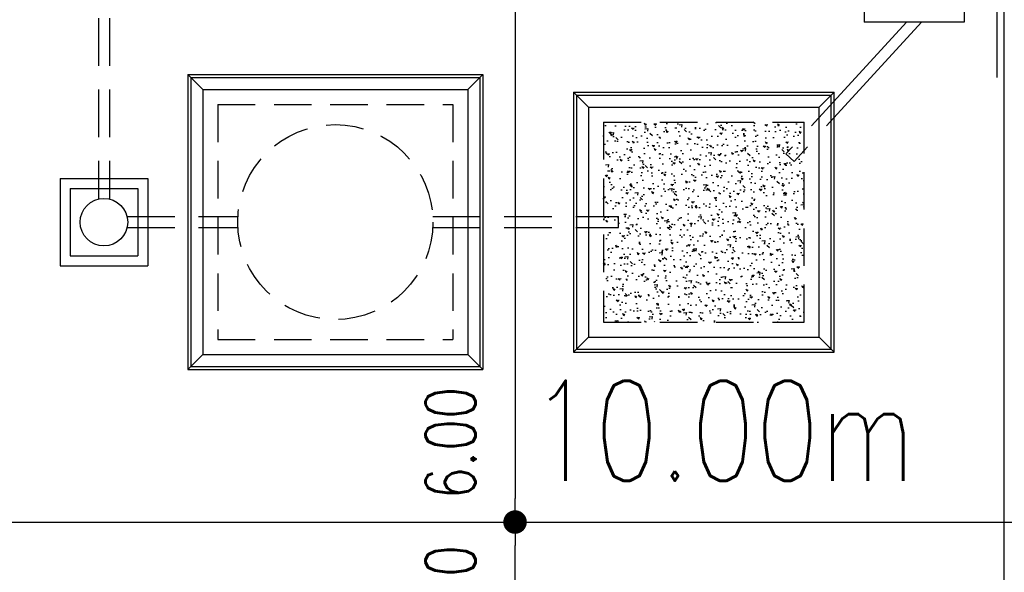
# Model space of a CAD drawing. Header units: millimetres. Extents: x 301 to 1479, y 491 to 1341.
# Tile 120 of 256: x 370 to 380, y 649 to 655. Entities that reach past the tile are written whole.
import ezdxf

# ---------------------------------------------------------------- set-up
doc = ezdxf.new("R2010")
doc.units = ezdxf.units.MM
doc.header["$LTSCALE"] = 1.5
doc.header["$MEASUREMENT"] = 0
for name, pattern in [('HIDDEN', [0.375, 0.25, -0.125]), ('HIDDEN2', [4.7625, 3.175, -1.5875]), ('PHANTOM2', [1.25, 0.625, -0.125, 0.125, -0.125, 0.125, -0.125])]:
    doc.linetypes.add(name, pattern=pattern)
for name, color, linetype in [('AP&SA', 254, 'HIDDEN'), ('Blk', 7, 'Continuous'), ('boundary', 3, 'Continuous'), ('Boundary Wall', 64, 'Continuous'), ('DIM', 6, 'Continuous'), ('Hatch Aggregate', 252, 'Continuous'), ('Kerb', 251, 'Continuous'), ('P. Septic tank', 2, 'Continuous'), ('P. Sewr Manhole', 49, 'Continuous'), ('PVC Pipe 110', 69, 'Continuous'), ('PVC Sewer Pipe 110', 24, 'Continuous'), ('TEXT', 7, 'Continuous')]:
    doc.layers.add(name, color=color, linetype=linetype)
doc.styles.add('RS1', font='romans.shx', dxfattribs={"width": 0.75, "height": 0.5})
doc.styles.add('RS2', font='romans.shx', dxfattribs={"width": 0.75, "height": 1})
doc.dimstyles.new('Souillac5', dxfattribs={"dimscale": 0.5, "dimtxt": 0.5, "dimasz": 0.47, "dimexe": 0, "dimexo": 1, "dimgap": 0.5, "dimtad": 1, "dimzin": 0, "dimdsep": 46, "dimtxsty": 'RS1', "dimblk": 'DOT', "dimcen": 3, "dimse1": 1, "dimse2": 1, "dimclrd": 6, "dimclre": 6, "dimclrt": 7, "dimaunit": 1, "dimadec": 0, "dimazin": 0, "dimtfac": 1, "dimtofl": 0, "dimtmove": 1, "dimatfit": 3, "dimfxl": 1, "dimtolj": 1, "dimtzin": 0, "dimlwe": -1, "dimarcsym": 0})

# ---------------------------------------------------------------- blocks, each defined once
blk = doc.blocks.new('SSSU-D2')
at = {"layer": 'Hatch Aggregate'}
h = blk.add_hatch(dxfattribs=at)
h.set_pattern_fill('AR-CONC', color=256, scale=0.03, angle=90)
h.set_pattern_definition([(140, (33566.527, -774235.52378), (0.018825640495, 0.21517805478), [0.0225, -0.2475]), (85, (33566.527, -774235.52378), (-0.22565764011, -0.041625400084), [0.018, -0.198]), (190.45144446, (33566.52857, -774235.50584), (-0.20683199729, 0.17355265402), [0.0191220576, -0.2103426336]), (136.1842, (33566.467, -774235.52378), (0.04965578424, 0.3201723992), [0.03375, -0.37125]), (186.63563549, (33566.47114, -774235.4971), (-0.29223558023, 0.2803985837), [0.0286831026, -0.315514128]), (81.18416399, (33566.467, -774235.52378), (-0.29223558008, 0.28039858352), [0.027, -0.2970000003]), (111, (33566.482, -774235.49378), (0.1207856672, 0.179072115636), [0.0225, -0.2475]), (56, (33566.482, -774235.49378), (-0.217545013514, 0.072994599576), [0.018, -0.198]), (161.45144474, (33566.49207, -774235.47885), (-0.09675934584, 0.25206671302), [0.019122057, -0.2103426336]), (127.5, (33566.527, -774235.523775), (-0.0998681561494, 0.003647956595), [0, -0.1956, 0, -0.201, 0, -0.19875]), (97.5, (33566.527, -774235.52378), (-0.118323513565, 0.078920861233), [0, -0.1146, 0, -0.1911, 0, -0.07575]), (57.5, (33566.527, -774235.590675), (0.00676646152, 0.160146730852), [0, -0.075, 0, -0.234, 0, -0.3105]), (47.5, (33566.527, -774235.62068), (-0.0300314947, 0.174955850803), [0, -0.0975, 0, -0.1554, 0, -0.2205])])
h.paths.add_polyline_path([(-8.45, -11.8), (-10.455, -11.8), (-10.455, -9.8), (-8.45, -9.8)])
at = {"layer": 'AP&SA', "linetype": 'HIDDEN'}
for p, q in [((-14.31, -9.625), (-11.96, -9.625)), ((-14.31, -9.625), (-14.31, -11.975)), ((-11.96, -9.625), (-11.96, -11.975)), ((-10.455, -9.8), (-10.455, -11.8)), ((-10.455, -9.8), (-8.45, -9.8)), ((-8.45, -11.8), (-8.45, -9.8)), ((-10.455, -11.8), (-8.45, -11.8)), ((-14.31, -11.975), (-11.96, -11.975))]:
    blk.add_line(p, q, dxfattribs=at)
at = {"layer": 'Boundary Wall', "linetype": 'ByBlock'}
blk.add_line((-6.525, -7.8), (-6.525, -9.355), dxfattribs=at)
at = {"layer": 'Kerb'}
for p, q in [((-7.85, -7.8), (-7.85, -8.8)), ((-6.85, -7.8), (-6.85, -8.8)), ((-6.85, -8.8), (-7.85, -8.8)), ((-14.61, -9.325), (-14.61, -12.275)), ((-14.61, -9.325), (-11.66, -9.325)), ((-14.61, -9.325), (-14.46, -9.475)), ((-11.66, -9.325), (-11.81, -9.475)), ((-11.66, -9.325), (-11.66, -12.275)), ((-14.58, -9.355), (-14.58, -12.245)), ((-14.58, -9.355), (-11.69, -9.355)), ((-11.69, -9.355), (-11.69, -12.245)), ((-14.46, -9.475), (-11.81, -9.475)), ((-14.46, -9.475), (-14.46, -12.125)), ((-11.81, -9.475), (-11.81, -12.125)), ((-10.755, -9.5), (-10.755, -12.1)), ((-10.755, -9.5), (-8.15, -9.5)), ((-10.605, -9.65), (-10.755, -9.5)), ((-10.725, -9.53), (-10.725, -12.07)), ((-10.725, -9.53), (-8.18, -9.53)), ((-8.3, -9.65), (-8.15, -9.5)), ((-8.18, -12.07), (-8.18, -9.53)), ((-8.15, -12.1), (-8.15, -9.5)), ((-10.605, -9.65), (-10.605, -11.95)), ((-10.605, -9.65), (-8.3, -9.65)), ((-8.3, -11.95), (-8.3, -9.65)), ((-15.885, -10.3625), (-15.885, -11.2375)), ((-15.885, -10.3625), (-15.01, -10.3625)), ((-15.01, -10.3625), (-15.01, -11.2375)), ((-15.785, -10.4625), (-15.785, -11.1375)), ((-15.785, -10.4625), (-15.11, -10.4625)), ((-15.11, -10.4625), (-15.11, -11.1375)), ((-15.785, -11.1375), (-15.11, -11.1375)), ((-15.885, -11.2375), (-15.01, -11.2375)), ((-10.605, -11.95), (-10.755, -12.1)), ((-10.605, -11.95), (-8.3, -11.95)), ((-8.3, -11.95), (-8.15, -12.1)), ((-10.755, -12.1), (-8.15, -12.1)), ((-10.725, -12.07), (-8.18, -12.07)), ((-14.61, -12.275), (-14.46, -12.125)), ((-14.46, -12.125), (-11.81, -12.125)), ((-11.66, -12.275), (-11.81, -12.125)), ((-14.61, -12.275), (-11.66, -12.275)), ((-14.58, -12.245), (-11.69, -12.245))]:
    blk.add_line(p, q, dxfattribs=at)
at = {"layer": 'P. Septic tank', "linetype": 'HIDDEN'}
blk.add_circle((-13.135, -10.8), 0.975, dxfattribs=at)
at = {"layer": 'P. Sewr Manhole'}
blk.add_circle((-15.4475, -10.8), 0.2375, dxfattribs=at)
at = {"layer": 'PVC Pipe 110', "linetype": 'PHANTOM2', "ltscale": 1.5}
for p, q in [((-7.4273, -8.8), (-8.6324, -10.118)), ((-7.2782, -8.8), (-8.5512, -10.1922))]:
    blk.add_line(p, q, dxfattribs=at)
at = {"layer": 'PVC Pipe 110', "linetype": 'PHANTOM2', "ltscale": 2}
blk.add_line((-8.5512, -10.1922), (-8.6324, -10.118), dxfattribs=at)
at = {"layer": 'PVC Sewer Pipe 110', "linetype": 'HIDDEN2', "ltscale": 0.1}
for p, q in [((-15.5025, -7.331), (-15.5025, -10.569)), ((-15.3925, -7.331), (-15.3925, -10.569)), ((-15.2165, -10.745), (-14.1084, -10.745)), ((-12.1616, -10.745), (-10.305, -10.745)), ((-15.2165, -10.855), (-14.1084, -10.855)), ((-12.1616, -10.855), (-10.305, -10.855))]:
    blk.add_line(p, q, dxfattribs=at)
at = {"layer": 'PVC Sewer Pipe 110', "linetype": 'HIDDEN2'}
blk.add_line((-10.305, -10.855), (-10.305, -10.745), dxfattribs=at)
blk = doc.blocks.new('_DOT')
at = {"color": 0, "linetype": 'ByBlock'}
blk.add_line((-0.5, 0), (-1, 0), dxfattribs=at)
at = {"color": 0, "linetype": 'ByBlock', "const_width": 0.5}
blk.add_lwpolyline([(-0.25, 0, 1), (0.25, 0, 1)], format="xyb", close=True, dxfattribs=at)
blk = doc.blocks.new('*D136')
at = {"layer": 'DEFPOINTS', "color": 0, "transparency": 16777216}
for p in [(374.9985, 649.769), (374.9985, 649.769), (374.9985, 643.769)]:
    blk.add_point(p, dxfattribs=at)
at = {"layer": 'DIM', "color": 6, "lineweight": -2, "transparency": 16777216}
blk.add_line((374.9985, 644.004), (374.9985, 649.534), dxfattribs=at)
at = {"layer": 'DIM', "color": 6, "lineweight": -2, "transparency": 16777216, "xscale": 0.235, "yscale": 0.235, "zscale": 0.235}
for p, rotation in [((374.9985, 649.769), 90), ((374.9985, 643.769), 270)]:
    blk.add_blockref('_DOT', p, dxfattribs=dict(at, rotation=rotation))
at = {"layer": 'DIM', "color": 7, "transparency": 16777216, "insert": (374.3549, 648.978), "char_height": 0.5, "attachment_point": 5, "rotation": 90, "style": 'RS1'}
blk.add_mtext('\\A1;6.00', dxfattribs=at)
blk = doc.blocks.new('*D197')
at = {"layer": 'DEFPOINTS', "color": 0, "transparency": 16777216}
for p in [(374.9985, 655.769), (374.9985, 649.769), (374.9985, 649.769)]:
    blk.add_point(p, dxfattribs=at)
at = {"layer": 'DIM', "color": 6, "lineweight": -2, "transparency": 16777216}
blk.add_line((374.9985, 655.534), (374.9985, 650.004), dxfattribs=at)
at = {"layer": 'DIM', "color": 6, "lineweight": -2, "transparency": 16777216, "xscale": 0.235, "yscale": 0.235, "zscale": 0.235}
for p, rotation in [((374.9985, 655.769), 90), ((374.9985, 649.769), 270)]:
    blk.add_blockref('_DOT', p, dxfattribs=dict(at, rotation=rotation))
at = {"layer": 'DIM', "color": 7, "transparency": 16777216, "insert": (374.3549, 650.5601), "char_height": 0.5, "attachment_point": 5, "rotation": 90, "style": 'RS1'}
blk.add_mtext('\\A1;6.00', dxfattribs=at)

msp = doc.modelspace()

# ---------------------------------------------------------------- linework, layer by layer
at = {"layer": 'boundary'}
for p, q in [((379.8876, 628.769), (379.8876, 670.769)), ((349.8876, 649.769), (492.2584, 649.769))]:
    msp.add_line(p, q, dxfattribs=at)

# ---------------------------------------------------------------- block references
at = {"layer": 'Blk'}
msp.add_blockref('SSSU-D2', (386.3376, 663.569), dxfattribs=at)

# ---------------------------------------------------------------- texts
at = {"layer": 'TEXT', "style": 'RS2', "width": 0.75}
msp.add_text('10.00m', height=1, rotation=0.01044, dxfattribs=at).set_placement((375.1494, 650.1818))

# ---------------------------------------------------------------- dimensions: what is measured, and where the dimension line sits
at = {"layer": 'DIM'}
for p1, angle, picture, middle in [((374.9985, 655.769), 90, '*D197', (374.3549, 650.5601)), ((374.9985, 643.769), 270, '*D136', (374.3549, 648.978))]:
    dim = msp.add_linear_dim(base=(374.9985, 649.769), p1=p1, p2=(374.9985, 649.769), angle=angle, dimstyle='Souillac5', override={"dimtmove": 2}, dxfattribs=at)
    dim.commit()
    dim.dimension.update_dxf_attribs({"geometry": picture, "text_midpoint": middle, "dimtype": 160})

doc.saveas('drawing.dxf')
